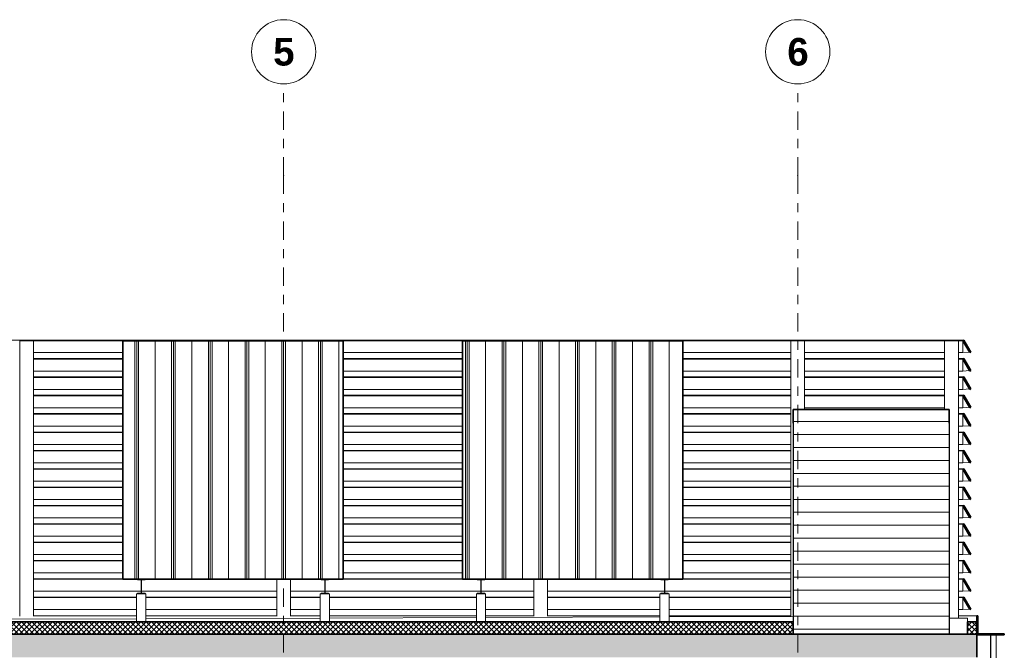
# Model space of a CAD drawing. Header units: metres. Extents: x -3.2 to 33.6, y -4.7 to 15.7.
# Tile 5 of 5: x 19.5 to 30.2, y 8.8 to 15.7. Entities that reach past the tile are written whole.
import ezdxf

# ---------------------------------------------------------------- set-up
doc = ezdxf.new("R2010")
doc.units = ezdxf.units.M
doc.header["$MEASUREMENT"] = 0
doc.linetypes.add('Raster', pattern=[0.4, 0.2, -0.1, 0, -0.1])
for name, color, linetype in [('10 Fassade', 7, 'Continuous'), ('Neubau_10 Fassade', 7, 'Continuous'), ('Neubau_10 Stütze', 7, 'Continuous'), ('Neubau_10 Wand Aussen', 7, 'Continuous'), ('Neubau_20 Decke Aufbau', 7, 'Continuous'), ('Neubau_20 Decke Roh', 7, 'Continuous'), ('Neubau_20 Träger', 7, 'Continuous'), ('Neubau_70 Lüftung', 7, 'Continuous'), ('Neubau_86 Achsraster', 7, 'Continuous')]:
    doc.layers.add(name, color=color, linetype=linetype)
doc.styles.add('ERSTELLTER_STIL_1', font='arialbd.ttf')
pattern_1 = [(45, (0, 0), (-0.02828427, 0.02828427), []), (135, (0, 0), (0.02828427, 0.02828427), [])]
pattern_2 = [(135, (0, 0), (0.106066, 0.106066), []), (135, (-0.03536, -0.03536), (0.106066, 0.106066), [])]
pattern_3 = [(90, (0.02, 0), (-0.4, 0), []), (90, (0, 0), (-0.4, 0), []), (90, (-0.02, 0), (-0.4, 0), []), (90, (0.2, 1), (-0.2, 0), [])]

# ---------------------------------------------------------------- blocks, each defined once
blk = doc.blocks.new('*X1')
at = {"layer": 'Neubau_10 Wand Aussen', "color": 7, "linetype": 'Continuous', "lineweight": 13}
for p, q in [((27.95, 11.179), (28, 11.179)), ((27.95, 11.179), (28, 11.179)), ((28, 11.179), (28.25, 11.179)), ((28, 11.179), (28.25, 11.179)), ((28.25, 11.179), (28.5, 11.179)), ((28.25, 11.179), (28.5, 11.179)), ((28.5, 11.179), (28.75, 11.179)), ((28.5, 11.179), (28.75, 11.179)), ((28.75, 11.179), (29, 11.179)), ((28.75, 11.179), (29, 11.179)), ((29, 11.179), (29.25, 11.179)), ((29, 11.179), (29.25, 11.179)), ((29.25, 11.179), (29.5, 11.179)), ((29.25, 11.179), (29.5, 11.179)), ((29.5, 11.179), (29.65, 11.179)), ((29.5, 11.179), (29.65, 11.179)), ((27.95, 11.037), (28, 11.037)), ((27.95, 11.037), (28, 11.037)), ((28, 11.037), (28.25, 11.037)), ((28, 11.037), (28.25, 11.037)), ((28.25, 11.037), (28.5, 11.037)), ((28.25, 11.037), (28.5, 11.037)), ((28.5, 11.037), (28.75, 11.037)), ((28.5, 11.037), (28.75, 11.037)), ((28.75, 11.037), (29, 11.037)), ((28.75, 11.037), (29, 11.037)), ((29, 11.037), (29.25, 11.037)), ((29, 11.037), (29.25, 11.037)), ((29.25, 11.037), (29.5, 11.037)), ((29.25, 11.037), (29.5, 11.037)), ((29.5, 11.037), (29.65, 11.037)), ((29.5, 11.037), (29.65, 11.037)), ((27.95, 10.896), (28, 10.896)), ((27.95, 10.896), (28, 10.896)), ((28, 10.896), (28.25, 10.896)), ((28, 10.896), (28.25, 10.896)), ((28.25, 10.896), (28.5, 10.896)), ((28.25, 10.896), (28.5, 10.896)), ((28.5, 10.896), (28.75, 10.896)), ((28.5, 10.896), (28.75, 10.896)), ((28.75, 10.896), (29, 10.896)), ((28.75, 10.896), (29, 10.896)), ((29, 10.896), (29.25, 10.896)), ((29, 10.896), (29.25, 10.896)), ((29.25, 10.896), (29.5, 10.896)), ((29.25, 10.896), (29.5, 10.896)), ((29.5, 10.896), (29.65, 10.896)), ((29.5, 10.896), (29.65, 10.896)), ((27.95, 10.754), (28, 10.754)), ((27.95, 10.754), (28, 10.754)), ((28, 10.754), (28.25, 10.754)), ((28, 10.754), (28.25, 10.754)), ((28.25, 10.754), (28.5, 10.754)), ((28.25, 10.754), (28.5, 10.754)), ((28.5, 10.754), (28.75, 10.754)), ((28.5, 10.754), (28.75, 10.754)), ((28.75, 10.754), (29, 10.754)), ((28.75, 10.754), (29, 10.754)), ((29, 10.754), (29.25, 10.754)), ((29, 10.754), (29.25, 10.754)), ((29.25, 10.754), (29.5, 10.754)), ((29.25, 10.754), (29.5, 10.754)), ((29.5, 10.754), (29.65, 10.754)), ((29.5, 10.754), (29.65, 10.754)), ((27.95, 10.613), (28, 10.613)), ((27.95, 10.613), (28, 10.613)), ((28, 10.613), (28.25, 10.613)), ((28, 10.613), (28.25, 10.613)), ((28.25, 10.613), (28.5, 10.613)), ((28.25, 10.613), (28.5, 10.613)), ((28.5, 10.613), (28.75, 10.613)), ((28.5, 10.613), (28.75, 10.613)), ((28.75, 10.613), (29, 10.613)), ((28.75, 10.613), (29, 10.613)), ((29, 10.613), (29.25, 10.613)), ((29, 10.613), (29.25, 10.613)), ((29.25, 10.613), (29.5, 10.613)), ((29.25, 10.613), (29.5, 10.613)), ((29.5, 10.613), (29.65, 10.613)), ((29.5, 10.613), (29.65, 10.613)), ((27.95, 10.471), (28, 10.471)), ((27.95, 10.471), (28, 10.471)), ((28, 10.471), (28.25, 10.471)), ((28, 10.471), (28.25, 10.471)), ((28.25, 10.471), (28.5, 10.471)), ((28.25, 10.471), (28.5, 10.471)), ((28.5, 10.471), (28.75, 10.471)), ((28.5, 10.471), (28.75, 10.471)), ((28.75, 10.471), (29, 10.471)), ((28.75, 10.471), (29, 10.471)), ((29, 10.471), (29.25, 10.471)), ((29, 10.471), (29.25, 10.471)), ((29.25, 10.471), (29.5, 10.471)), ((29.25, 10.471), (29.5, 10.471)), ((29.5, 10.471), (29.65, 10.471)), ((29.5, 10.471), (29.65, 10.471)), ((27.95, 10.33), (28, 10.33)), ((27.95, 10.33), (28, 10.33)), ((28, 10.33), (28.25, 10.33)), ((28, 10.33), (28.25, 10.33)), ((28.25, 10.33), (28.5, 10.33)), ((28.25, 10.33), (28.5, 10.33)), ((28.5, 10.33), (28.75, 10.33)), ((28.5, 10.33), (28.75, 10.33)), ((28.75, 10.33), (29, 10.33)), ((28.75, 10.33), (29, 10.33)), ((29, 10.33), (29.25, 10.33)), ((29, 10.33), (29.25, 10.33)), ((29.25, 10.33), (29.5, 10.33)), ((29.25, 10.33), (29.5, 10.33)), ((29.5, 10.33), (29.65, 10.33)), ((29.5, 10.33), (29.65, 10.33)), ((27.95, 10.188), (28, 10.188)), ((27.95, 10.188), (28, 10.188)), ((28, 10.188), (28.25, 10.188)), ((28, 10.188), (28.25, 10.188)), ((28.25, 10.188), (28.5, 10.188)), ((28.25, 10.188), (28.5, 10.188)), ((28.5, 10.188), (28.75, 10.188)), ((28.5, 10.188), (28.75, 10.188)), ((28.75, 10.188), (29, 10.188)), ((28.75, 10.188), (29, 10.188)), ((29, 10.188), (29.25, 10.188)), ((29, 10.188), (29.25, 10.188)), ((29.25, 10.188), (29.5, 10.188)), ((29.25, 10.188), (29.5, 10.188)), ((29.5, 10.188), (29.65, 10.188)), ((29.5, 10.188), (29.65, 10.188)), ((27.95, 10.047), (28, 10.047)), ((27.95, 10.047), (28, 10.047)), ((28, 10.047), (28.25, 10.047)), ((28, 10.047), (28.25, 10.047)), ((28.25, 10.047), (28.5, 10.047)), ((28.25, 10.047), (28.5, 10.047)), ((28.5, 10.047), (28.75, 10.047)), ((28.5, 10.047), (28.75, 10.047)), ((28.75, 10.047), (29, 10.047)), ((28.75, 10.047), (29, 10.047)), ((29, 10.047), (29.25, 10.047)), ((29, 10.047), (29.25, 10.047)), ((29.25, 10.047), (29.5, 10.047)), ((29.25, 10.047), (29.5, 10.047)), ((29.5, 10.047), (29.65, 10.047)), ((29.5, 10.047), (29.65, 10.047)), ((27.95, 9.905), (28, 9.905)), ((27.95, 9.905), (28, 9.905)), ((28, 9.905), (28.25, 9.905)), ((28, 9.905), (28.25, 9.905)), ((28.25, 9.905), (28.5, 9.905)), ((28.25, 9.905), (28.5, 9.905)), ((28.5, 9.905), (28.75, 9.905)), ((28.5, 9.905), (28.75, 9.905)), ((28.75, 9.905), (29, 9.905)), ((28.75, 9.905), (29, 9.905)), ((29, 9.905), (29.25, 9.905)), ((29, 9.905), (29.25, 9.905)), ((29.25, 9.905), (29.5, 9.905)), ((29.25, 9.905), (29.5, 9.905)), ((29.5, 9.905), (29.65, 9.905)), ((29.5, 9.905), (29.65, 9.905)), ((27.95, 9.764), (28, 9.764)), ((27.95, 9.764), (28, 9.764)), ((28, 9.764), (28.25, 9.764)), ((28, 9.764), (28.25, 9.764)), ((28.25, 9.764), (28.5, 9.764)), ((28.25, 9.764), (28.5, 9.764)), ((28.5, 9.764), (28.75, 9.764)), ((28.5, 9.764), (28.75, 9.764)), ((28.75, 9.764), (29, 9.764)), ((28.75, 9.764), (29, 9.764)), ((29, 9.764), (29.25, 9.764)), ((29, 9.764), (29.25, 9.764)), ((29.25, 9.764), (29.5, 9.764)), ((29.25, 9.764), (29.5, 9.764)), ((29.5, 9.764), (29.65, 9.764)), ((29.5, 9.764), (29.65, 9.764)), ((27.95, 9.622), (28, 9.622)), ((27.95, 9.622), (28, 9.622)), ((28, 9.622), (28.25, 9.622)), ((28, 9.622), (28.25, 9.622)), ((28.25, 9.622), (28.5, 9.622)), ((28.25, 9.622), (28.5, 9.622)), ((28.5, 9.622), (28.75, 9.622)), ((28.5, 9.622), (28.75, 9.622)), ((28.75, 9.622), (29, 9.622)), ((28.75, 9.622), (29, 9.622)), ((29, 9.622), (29.25, 9.622)), ((29, 9.622), (29.25, 9.622)), ((29.25, 9.622), (29.5, 9.622)), ((29.25, 9.622), (29.5, 9.622)), ((29.5, 9.622), (29.65, 9.622)), ((29.5, 9.622), (29.65, 9.622)), ((27.95, 9.481), (28, 9.481)), ((27.95, 9.481), (28, 9.481)), ((28, 9.481), (28.25, 9.481)), ((28, 9.481), (28.25, 9.481)), ((28.25, 9.481), (28.5, 9.481)), ((28.25, 9.481), (28.5, 9.481)), ((28.5, 9.481), (28.75, 9.481)), ((28.5, 9.481), (28.75, 9.481)), ((28.75, 9.481), (29, 9.481)), ((28.75, 9.481), (29, 9.481)), ((29, 9.481), (29.25, 9.481)), ((29, 9.481), (29.25, 9.481)), ((29.25, 9.481), (29.5, 9.481)), ((29.25, 9.481), (29.5, 9.481)), ((29.5, 9.481), (29.65, 9.481)), ((29.5, 9.481), (29.65, 9.481)), ((27.95, 9.339), (28, 9.339)), ((27.95, 9.339), (28, 9.339)), ((28, 9.339), (28.25, 9.339)), ((28, 9.339), (28.25, 9.339)), ((28.25, 9.339), (28.5, 9.339)), ((28.25, 9.339), (28.5, 9.339)), ((28.5, 9.339), (28.75, 9.339)), ((28.5, 9.339), (28.75, 9.339)), ((28.75, 9.339), (29, 9.339)), ((28.75, 9.339), (29, 9.339)), ((29, 9.339), (29.25, 9.339)), ((29, 9.339), (29.25, 9.339)), ((29.25, 9.339), (29.5, 9.339)), ((29.25, 9.339), (29.5, 9.339)), ((29.5, 9.339), (29.65, 9.339)), ((29.5, 9.339), (29.65, 9.339)), ((27.95, 9.198), (28, 9.198)), ((27.95, 9.198), (28, 9.198)), ((28, 9.198), (28.25, 9.198)), ((28, 9.198), (28.25, 9.198)), ((28.25, 9.198), (28.5, 9.198)), ((28.25, 9.198), (28.5, 9.198)), ((28.5, 9.198), (28.75, 9.198)), ((28.5, 9.198), (28.75, 9.198)), ((28.75, 9.198), (29, 9.198)), ((28.75, 9.198), (29, 9.198)), ((29, 9.198), (29.25, 9.198)), ((29, 9.198), (29.25, 9.198)), ((29.25, 9.198), (29.5, 9.198)), ((29.25, 9.198), (29.5, 9.198)), ((29.5, 9.198), (29.65, 9.198)), ((29.5, 9.198), (29.65, 9.198)), ((27.95, 9.056), (28, 9.056)), ((27.95, 9.056), (28, 9.056)), ((28, 9.056), (28.25, 9.056)), ((28, 9.056), (28.25, 9.056)), ((28.25, 9.056), (28.5, 9.056)), ((28.25, 9.056), (28.5, 9.056)), ((28.5, 9.056), (28.75, 9.056)), ((28.5, 9.056), (28.75, 9.056)), ((28.75, 9.056), (29, 9.056)), ((28.75, 9.056), (29, 9.056)), ((29, 9.056), (29.25, 9.056)), ((29, 9.056), (29.25, 9.056)), ((29.25, 9.056), (29.5, 9.056)), ((29.25, 9.056), (29.5, 9.056)), ((29.5, 9.056), (29.65, 9.056)), ((29.5, 9.056), (29.65, 9.056))]:
    blk.add_line(p, q, dxfattribs=at)
blk = doc.blocks.new('*X2')
at = {"layer": 'Neubau_20 Decke Roh', "color": 7, "linetype": 'Continuous', "lineweight": 13}
for p, q in [((27.95, 11.32), (28, 11.32)), ((27.95, 11.32), (28, 11.32)), ((28, 11.32), (28.25, 11.32)), ((28, 11.32), (28.25, 11.32)), ((28.25, 11.32), (28.5, 11.32)), ((28.25, 11.32), (28.5, 11.32)), ((28.5, 11.32), (28.75, 11.32)), ((28.5, 11.32), (28.75, 11.32)), ((28.75, 11.32), (29, 11.32)), ((28.75, 11.32), (29, 11.32)), ((29, 11.32), (29.25, 11.32)), ((29, 11.32), (29.25, 11.32)), ((29.25, 11.32), (29.5, 11.32)), ((29.25, 11.32), (29.5, 11.32)), ((29.5, 11.32), (29.65, 11.32)), ((29.5, 11.32), (29.65, 11.32))]:
    blk.add_line(p, q, dxfattribs=at)

msp = doc.modelspace()

# ---------------------------------------------------------------- hatches: boundary and pattern name
at = {"layer": '10 Fassade', "linetype": 'Continuous', "lineweight": 0, "true_color": 0x000000}
for points in [[(29.8, 12.2), (29.875, 12.07), (29.884, 12.075), (29.809, 12.205)], [(29.8, 12), (29.875, 11.87), (29.884, 11.875), (29.809, 12.005)], [(29.8, 11.8), (29.875, 11.67), (29.884, 11.675), (29.809, 11.805)], [(29.8, 11.6), (29.875, 11.47), (29.884, 11.475), (29.809, 11.605)], [(29.8, 11.4), (29.875, 11.27), (29.884, 11.275), (29.809, 11.405)], [(29.8, 11.2), (29.875, 11.07), (29.884, 11.075), (29.809, 11.205)], [(29.8, 11), (29.875, 10.87), (29.884, 10.875), (29.809, 11.005)], [(29.8, 10.8), (29.875, 10.67), (29.884, 10.675), (29.809, 10.805)], [(29.8, 10.6), (29.875, 10.47), (29.884, 10.475), (29.809, 10.605)], [(29.8, 10.4), (29.875, 10.27), (29.884, 10.275), (29.809, 10.405)], [(29.8, 10.2), (29.875, 10.07), (29.884, 10.075), (29.809, 10.205)], [(29.8, 10), (29.875, 9.87), (29.884, 9.875), (29.809, 10.005)], [(29.8, 9.8), (29.875, 9.67), (29.884, 9.675), (29.809, 9.805)], [(29.8, 9.6), (29.875, 9.47), (29.884, 9.475), (29.809, 9.605)], [(29.8, 9.4), (29.875, 9.27), (29.884, 9.275), (29.809, 9.405)]]:
    msp.add_hatch(color=18, dxfattribs=at).paths.add_polyline_path(points)
at = {"layer": 'Neubau_20 Decke Aufbau', "linetype": 'Continuous', "lineweight": 0, "true_color": 0x000000}
h = msp.add_hatch(dxfattribs=at)
h.set_pattern_fill('DÄMMUNG_HART_2', color=18, style=0, pattern_type=2)
h.set_pattern_definition(pattern_1)
h.paths.add_polyline_path([(-0.15, 9), (27.95, 9), (27.95, 9.135), (-0.15, 9.135)])
h = msp.add_hatch(dxfattribs=at)
h.set_pattern_fill('DÄMMUNG_HART_2', color=18, style=0, pattern_type=2)
h.set_pattern_definition(pattern_1)
h.paths.add_polyline_path([(29.95, 9.135), (29.85, 9.135), (29.85, 9), (29.95, 9)])
at = {"layer": 'Neubau_20 Decke Roh', "linetype": 'Continuous', "lineweight": 0, "true_color": 0x000000}
h = msp.add_hatch(dxfattribs=at)
h.set_pattern_fill('BETON_STAHLBETON', color=18, style=0, pattern_type=2)
h.set_pattern_definition([(45, (0, 0), (-0.1697056, 0.1697056), []), (45, (-0.08485, 0.08485), (-0.1697056, 0.1697056), [0.18, -0.06])])
h.paths.add_polyline_path([(-0.15, 8.995), (-0.15, 8.75), (29.95, 8.75), (29.95, 9), (-0.15, 9), (-0.15, 8.995)])
at = {"layer": 'Neubau_20 Träger', "linetype": 'Continuous', "lineweight": 0, "true_color": 0x000000}
h = msp.add_hatch(dxfattribs=at)
h.set_pattern_fill('METALL_STAHL', color=18, style=0, pattern_type=2)
h.set_pattern_definition(pattern_2)
h.paths.add_polyline_path([(20.808, 9.593), (20.847, 9.593), (20.847, 9.447), (20.808, 9.447), (20.808, 9.44), (20.89, 9.44), (20.89, 9.447), (20.852, 9.447), (20.852, 9.593), (20.89, 9.593), (20.89, 9.6), (20.808, 9.6)])
h = msp.add_hatch(dxfattribs=at)
h.set_pattern_fill('METALL_STAHL', color=18, style=0, pattern_type=2)
h.set_pattern_definition(pattern_2)
h.paths.add_polyline_path([(22.808, 9.44), (22.89, 9.44), (22.89, 9.447), (22.852, 9.447), (22.852, 9.593), (22.89, 9.593), (22.89, 9.6), (22.808, 9.6), (22.808, 9.593), (22.847, 9.593), (22.847, 9.447), (22.808, 9.447)])
h = msp.add_hatch(dxfattribs=at)
h.set_pattern_fill('METALL_STAHL', color=18, style=0, pattern_type=2)
h.set_pattern_definition(pattern_2)
h.paths.add_polyline_path([(24.508, 9.593), (24.547, 9.593), (24.547, 9.447), (24.508, 9.447), (24.508, 9.44), (24.59, 9.44), (24.59, 9.447), (24.552, 9.447), (24.552, 9.593), (24.59, 9.593), (24.59, 9.6), (24.508, 9.6)])
h = msp.add_hatch(dxfattribs=at)
h.set_pattern_fill('METALL_STAHL', color=18, style=0, pattern_type=2)
h.set_pattern_definition(pattern_2)
h.paths.add_polyline_path([(26.508, 9.593), (26.547, 9.593), (26.547, 9.447), (26.508, 9.447), (26.508, 9.44), (26.59, 9.44), (26.59, 9.447), (26.552, 9.447), (26.552, 9.593), (26.59, 9.593), (26.59, 9.6), (26.508, 9.6)])
at = {"layer": 'Neubau_70 Lüftung', "linetype": 'Continuous', "lineweight": 0, "true_color": 0x000000}
h = msp.add_hatch(dxfattribs=at)
h.set_pattern_fill('METALL_ZINKBLECH', color=18, style=0, pattern_type=2)
h.set_pattern_definition(pattern_3)
h.paths.add_polyline_path([(20.649, 9.6), (23.049, 9.6), (23.049, 12.2), (20.649, 12.2)])
h = msp.add_hatch(dxfattribs=at)
h.set_pattern_fill('METALL_ZINKBLECH', color=18, style=0, pattern_type=2)
h.set_pattern_definition(pattern_3)
h.paths.add_polyline_path([(24.349, 12.2), (24.349, 9.6), (26.749, 9.6), (26.749, 12.2)])

# ---------------------------------------------------------------- linework, layer by layer
at = {"layer": '10 Fassade', "color": 8, "linetype": 'Continuous', "lineweight": 18}
for p, q in [((1.505, 12.205), (29.809, 12.205)), ((19.675, 12.2), (20.649, 12.2)), ((23.05, 12.2), (24.349, 12.2)), ((26.75, 12.2), (27.925, 12.2)), ((28.075, 12.2), (29.6, 12.2)), ((29.75, 12.2), (29.8, 12.2)), ((29.8, 12.2), (29.8, 12.07)), ((19.675, 12.07), (20.649, 12.07)), ((23.05, 12.07), (24.349, 12.07)), ((26.75, 12.07), (27.925, 12.07)), ((28.075, 12.07), (29.6, 12.07)), ((29.75, 12.07), (29.8, 12.07)), ((29.8, 12.07), (29.872, 12.074)), ((19.675, 12.005), (20.649, 12.005)), ((19.675, 12), (20.649, 12)), ((23.05, 12.005), (24.349, 12.005)), ((23.05, 12), (24.349, 12)), ((26.75, 12.005), (27.925, 12.005)), ((26.75, 12), (27.925, 12)), ((28.075, 12.005), (29.6, 12.005)), ((28.075, 12), (29.6, 12)), ((29.75, 12.005), (29.809, 12.005)), ((29.75, 12), (29.8, 12)), ((29.8, 12), (29.8, 11.87)), ((19.675, 11.87), (20.649, 11.87)), ((19.675, 11.805), (20.649, 11.805)), ((19.675, 11.8), (20.649, 11.8)), ((23.05, 11.87), (24.349, 11.87)), ((23.05, 11.805), (24.349, 11.805)), ((23.05, 11.8), (24.349, 11.8)), ((26.75, 11.87), (27.925, 11.87)), ((26.75, 11.805), (27.925, 11.805)), ((26.75, 11.8), (27.925, 11.8)), ((28.075, 11.87), (29.6, 11.87)), ((28.075, 11.805), (29.6, 11.805)), ((28.075, 11.8), (29.6, 11.8)), ((29.75, 11.87), (29.8, 11.87)), ((29.75, 11.805), (29.809, 11.805)), ((29.75, 11.8), (29.8, 11.8)), ((29.8, 11.87), (29.872, 11.874)), ((29.8, 11.8), (29.8, 11.67)), ((19.675, 11.67), (20.649, 11.67)), ((19.675, 11.605), (20.649, 11.605)), ((19.675, 11.6), (20.649, 11.6)), ((23.05, 11.67), (24.349, 11.67)), ((23.05, 11.605), (24.349, 11.605)), ((23.05, 11.6), (24.349, 11.6)), ((26.75, 11.67), (27.925, 11.67)), ((26.75, 11.605), (27.925, 11.605)), ((26.75, 11.6), (27.925, 11.6)), ((28.075, 11.67), (29.6, 11.67)), ((28.075, 11.605), (29.6, 11.605)), ((28.075, 11.6), (29.6, 11.6)), ((29.75, 11.67), (29.8, 11.67)), ((29.75, 11.605), (29.809, 11.605)), ((29.75, 11.6), (29.8, 11.6)), ((29.8, 11.67), (29.872, 11.674)), ((29.8, 11.6), (29.8, 11.47)), ((19.675, 11.47), (20.649, 11.47)), ((19.675, 11.405), (20.649, 11.405)), ((19.675, 11.4), (20.649, 11.4)), ((23.05, 11.47), (24.349, 11.47)), ((23.05, 11.405), (24.349, 11.405)), ((23.05, 11.4), (24.349, 11.4)), ((26.75, 11.47), (27.925, 11.47)), ((26.75, 11.405), (27.925, 11.405)), ((26.75, 11.4), (27.925, 11.4)), ((28.075, 11.47), (29.6, 11.47)), ((29.75, 11.47), (29.8, 11.47)), ((29.75, 11.405), (29.809, 11.405)), ((29.75, 11.4), (29.8, 11.4)), ((29.8, 11.47), (29.872, 11.474)), ((29.8, 11.4), (29.8, 11.27)), ((19.675, 11.27), (20.649, 11.27)), ((23.05, 11.27), (24.349, 11.27)), ((26.75, 11.27), (27.925, 11.27)), ((29.75, 11.27), (29.8, 11.27)), ((29.8, 11.27), (29.872, 11.274)), ((19.675, 11.205), (20.649, 11.205)), ((19.675, 11.2), (20.649, 11.2)), ((23.05, 11.205), (24.349, 11.205)), ((23.05, 11.2), (24.349, 11.2)), ((26.75, 11.205), (27.925, 11.205)), ((26.75, 11.2), (27.925, 11.2)), ((29.75, 11.205), (29.809, 11.205)), ((29.75, 11.2), (29.8, 11.2)), ((29.8, 11.2), (29.8, 11.07)), ((19.675, 11.07), (20.649, 11.07)), ((23.05, 11.07), (24.349, 11.07)), ((26.75, 11.07), (27.925, 11.07)), ((29.75, 11.07), (29.8, 11.07)), ((29.8, 11.07), (29.872, 11.074)), ((19.675, 11.005), (20.649, 11.005)), ((19.675, 11), (20.649, 11)), ((23.05, 11.005), (24.349, 11.005)), ((23.05, 11), (24.349, 11)), ((26.75, 11.005), (27.925, 11.005)), ((26.75, 11), (27.925, 11)), ((29.75, 11.005), (29.809, 11.005)), ((29.75, 11), (29.8, 11)), ((29.8, 11), (29.8, 10.87)), ((19.675, 10.87), (20.649, 10.87)), ((23.05, 10.87), (24.349, 10.87)), ((26.75, 10.87), (27.925, 10.87)), ((29.75, 10.87), (29.8, 10.87)), ((29.8, 10.87), (29.872, 10.874)), ((19.675, 10.805), (20.649, 10.805)), ((19.675, 10.8), (20.649, 10.8)), ((23.05, 10.805), (24.349, 10.805)), ((23.05, 10.8), (24.349, 10.8)), ((26.75, 10.805), (27.925, 10.805)), ((26.75, 10.8), (27.925, 10.8)), ((29.75, 10.805), (29.809, 10.805)), ((29.75, 10.8), (29.8, 10.8)), ((29.8, 10.8), (29.8, 10.67)), ((19.675, 10.67), (20.649, 10.67)), ((23.05, 10.67), (24.349, 10.67)), ((26.75, 10.67), (27.925, 10.67)), ((29.75, 10.67), (29.8, 10.67)), ((29.8, 10.67), (29.872, 10.674)), ((19.675, 10.605), (20.649, 10.605)), ((19.675, 10.6), (20.649, 10.6)), ((23.05, 10.605), (24.349, 10.605)), ((23.05, 10.6), (24.349, 10.6)), ((26.75, 10.605), (27.925, 10.605)), ((26.75, 10.6), (27.925, 10.6)), ((29.75, 10.605), (29.809, 10.605)), ((29.75, 10.6), (29.8, 10.6)), ((29.8, 10.6), (29.8, 10.47)), ((19.675, 10.47), (20.649, 10.47)), ((19.675, 10.405), (20.649, 10.405)), ((23.05, 10.47), (24.349, 10.47)), ((23.05, 10.405), (24.349, 10.405)), ((26.75, 10.47), (27.925, 10.47)), ((26.75, 10.405), (27.925, 10.405)), ((29.75, 10.47), (29.8, 10.47)), ((29.75, 10.405), (29.809, 10.405)), ((29.8, 10.47), (29.872, 10.474)), ((19.675, 10.4), (20.649, 10.4)), ((23.05, 10.4), (24.349, 10.4)), ((26.75, 10.4), (27.925, 10.4)), ((29.75, 10.4), (29.8, 10.4)), ((29.8, 10.4), (29.8, 10.27)), ((19.675, 10.27), (20.649, 10.27)), ((19.675, 10.205), (20.649, 10.205)), ((19.675, 10.2), (20.649, 10.2)), ((23.05, 10.27), (24.349, 10.27)), ((23.05, 10.205), (24.349, 10.205)), ((23.05, 10.2), (24.349, 10.2)), ((26.75, 10.27), (27.925, 10.27)), ((26.75, 10.205), (27.925, 10.205)), ((26.75, 10.2), (27.925, 10.2)), ((29.75, 10.27), (29.8, 10.27)), ((29.75, 10.205), (29.809, 10.205)), ((29.75, 10.2), (29.8, 10.2)), ((29.8, 10.27), (29.872, 10.274)), ((29.8, 10.2), (29.8, 10.07)), ((19.675, 10.07), (20.649, 10.07)), ((19.675, 10.005), (20.649, 10.005)), ((19.675, 10), (20.649, 10)), ((23.05, 10.07), (24.349, 10.07)), ((23.05, 10.005), (24.349, 10.005)), ((23.05, 10), (24.349, 10)), ((26.75, 10.07), (27.925, 10.07)), ((26.75, 10.005), (27.925, 10.005)), ((26.75, 10), (27.925, 10)), ((29.75, 10.07), (29.8, 10.07)), ((29.75, 10.005), (29.809, 10.005)), ((29.75, 10), (29.8, 10)), ((29.8, 10.07), (29.872, 10.074)), ((29.8, 10), (29.8, 9.87)), ((19.675, 9.87), (20.649, 9.87)), ((23.05, 9.87), (24.349, 9.87)), ((26.75, 9.87), (27.925, 9.87)), ((29.75, 9.87), (29.8, 9.87)), ((29.8, 9.87), (29.872, 9.874)), ((19.675, 9.805), (20.649, 9.805)), ((19.675, 9.8), (20.649, 9.8)), ((23.05, 9.805), (24.349, 9.805)), ((23.05, 9.8), (24.349, 9.8)), ((26.75, 9.805), (27.925, 9.805)), ((26.75, 9.8), (27.925, 9.8)), ((29.75, 9.805), (29.809, 9.805)), ((29.75, 9.8), (29.8, 9.8)), ((29.8, 9.8), (29.8, 9.67)), ((19.675, 9.67), (20.649, 9.67)), ((23.05, 9.67), (24.349, 9.67)), ((26.75, 9.67), (27.925, 9.67)), ((29.75, 9.67), (29.8, 9.67)), ((29.8, 9.67), (29.872, 9.674)), ((19.675, 9.605), (20.649, 9.605)), ((19.675, 9.6), (20.649, 9.6)), ((23.05, 9.605), (24.349, 9.605)), ((23.05, 9.6), (24.349, 9.6)), ((26.75, 9.605), (27.925, 9.605)), ((26.75, 9.6), (27.925, 9.6)), ((29.75, 9.605), (29.809, 9.605)), ((29.75, 9.6), (29.8, 9.6)), ((29.8, 9.6), (29.8, 9.47)), ((19.675, 9.47), (20.847, 9.47)), ((20.852, 9.47), (22.325, 9.47)), ((22.475, 9.47), (22.847, 9.47)), ((22.852, 9.47), (24.547, 9.47)), ((24.552, 9.47), (25.125, 9.47)), ((25.275, 9.47), (26.547, 9.47)), ((26.552, 9.47), (27.925, 9.47)), ((29.75, 9.47), (29.8, 9.47)), ((29.8, 9.47), (29.872, 9.474)), ((19.675, 9.405), (20.799, 9.405)), ((19.675, 9.4), (20.799, 9.4)), ((20.899, 9.405), (22.325, 9.405)), ((20.899, 9.4), (22.325, 9.4)), ((22.475, 9.405), (22.799, 9.405)), ((22.475, 9.4), (22.799, 9.4)), ((22.899, 9.405), (24.499, 9.405)), ((22.899, 9.4), (24.499, 9.4)), ((24.599, 9.405), (25.125, 9.405)), ((24.599, 9.4), (25.125, 9.4)), ((25.275, 9.405), (26.499, 9.405)), ((25.275, 9.4), (26.499, 9.4)), ((26.599, 9.405), (27.925, 9.405)), ((26.599, 9.4), (27.925, 9.4)), ((29.75, 9.405), (29.809, 9.405)), ((29.75, 9.4), (29.8, 9.4)), ((29.8, 9.4), (29.8, 9.27)), ((19.675, 9.27), (20.799, 9.27)), ((20.899, 9.27), (22.325, 9.27)), ((22.475, 9.27), (22.799, 9.27)), ((22.899, 9.27), (24.499, 9.27)), ((24.599, 9.27), (25.125, 9.27)), ((25.275, 9.27), (26.499, 9.27)), ((26.599, 9.27), (27.925, 9.27)), ((29.75, 9.27), (29.8, 9.27)), ((29.8, 9.27), (29.872, 9.274))]:
    msp.add_line(p, q, dxfattribs=at)
at = {"layer": '10 Fassade', "color": 7, "linetype": 'Continuous', "lineweight": 35}
for p, q in [((29.809, 12.205), (29.8, 12.2)), ((29.8, 12.2), (29.875, 12.07)), ((29.809, 12.205), (29.884, 12.075)), ((29.884, 12.075), (29.875, 12.07)), ((29.809, 12.005), (29.8, 12)), ((29.8, 12), (29.875, 11.87)), ((29.809, 12.005), (29.884, 11.875)), ((29.809, 11.805), (29.8, 11.8)), ((29.8, 11.8), (29.875, 11.67)), ((29.809, 11.805), (29.884, 11.675)), ((29.884, 11.875), (29.875, 11.87)), ((29.809, 11.605), (29.8, 11.6)), ((29.8, 11.6), (29.875, 11.47)), ((29.809, 11.605), (29.884, 11.475)), ((29.884, 11.675), (29.875, 11.67)), ((29.809, 11.405), (29.8, 11.4)), ((29.8, 11.4), (29.875, 11.27)), ((29.809, 11.405), (29.884, 11.275)), ((29.884, 11.475), (29.875, 11.47)), ((29.884, 11.275), (29.875, 11.27)), ((29.809, 11.205), (29.8, 11.2)), ((29.8, 11.2), (29.875, 11.07)), ((29.809, 11.205), (29.884, 11.075)), ((29.884, 11.075), (29.875, 11.07)), ((29.809, 11.005), (29.8, 11)), ((29.8, 11), (29.875, 10.87)), ((29.809, 11.005), (29.884, 10.875)), ((29.884, 10.875), (29.875, 10.87)), ((29.809, 10.805), (29.8, 10.8)), ((29.8, 10.8), (29.875, 10.67)), ((29.809, 10.805), (29.884, 10.675)), ((29.884, 10.675), (29.875, 10.67)), ((29.809, 10.605), (29.8, 10.6)), ((29.8, 10.6), (29.875, 10.47)), ((29.809, 10.605), (29.884, 10.475)), ((29.809, 10.405), (29.8, 10.4)), ((29.809, 10.405), (29.884, 10.275)), ((29.884, 10.475), (29.875, 10.47)), ((29.8, 10.4), (29.875, 10.27)), ((29.809, 10.205), (29.8, 10.2)), ((29.8, 10.2), (29.875, 10.07)), ((29.809, 10.205), (29.884, 10.075)), ((29.884, 10.275), (29.875, 10.27)), ((29.809, 10.005), (29.8, 10)), ((29.8, 10), (29.875, 9.87)), ((29.809, 10.005), (29.884, 9.875)), ((29.884, 10.075), (29.875, 10.07)), ((29.884, 9.875), (29.875, 9.87)), ((29.809, 9.805), (29.8, 9.8)), ((29.8, 9.8), (29.875, 9.67)), ((29.809, 9.805), (29.884, 9.675)), ((29.884, 9.675), (29.875, 9.67)), ((29.809, 9.605), (29.8, 9.6)), ((29.8, 9.6), (29.875, 9.47)), ((29.809, 9.605), (29.884, 9.475)), ((29.884, 9.475), (29.875, 9.47)), ((29.809, 9.405), (29.8, 9.4)), ((29.8, 9.4), (29.875, 9.27)), ((29.809, 9.405), (29.884, 9.275)), ((29.884, 9.275), (29.875, 9.27))]:
    msp.add_line(p, q, dxfattribs=at)
at = {"layer": 'Neubau_10 Fassade', "color": 7, "linetype": 'Continuous', "lineweight": 25}
msp.add_line((30.1, 8.995), (30.1, 3.5), dxfattribs=at)
at = {"layer": 'Neubau_10 Fassade', "color": 8, "linetype": 'Continuous', "lineweight": 18}
msp.add_line((30.16, 1), (30.16, 8.995), dxfattribs=at)
at = {"layer": 'Neubau_10 Stütze', "color": 8, "linetype": 'Continuous', "lineweight": 18}
for p, q in [((19.525, 12.2), (19.675, 12.2)), ((19.525, 9.197), (19.525, 12.2)), ((19.675, 9.197), (19.675, 12.2)), ((27.925, 12.2), (28.075, 12.2)), ((27.925, 9.197), (27.925, 12.2)), ((28.075, 11.45), (28.075, 12.2)), ((29.6, 11.45), (29.6, 12.2)), ((29.6, 12.2), (29.75, 12.2)), ((29.75, 9.182), (29.75, 12.2)), ((22.325, 9.197), (22.325, 9.6)), ((22.475, 9.197), (22.475, 9.6)), ((25.125, 9.197), (25.125, 9.6)), ((25.275, 9.197), (25.275, 9.6)), ((20.799, 9.44), (20.803, 9.44)), ((20.799, 9.137), (20.799, 9.44)), ((20.803, 9.44), (20.808, 9.44)), ((20.89, 9.44), (20.896, 9.44)), ((20.896, 9.44), (20.899, 9.44)), ((20.899, 9.137), (20.899, 9.44)), ((22.799, 9.44), (22.803, 9.44)), ((22.799, 9.137), (22.799, 9.44)), ((22.803, 9.44), (22.808, 9.44)), ((22.89, 9.44), (22.896, 9.44)), ((22.896, 9.44), (22.899, 9.44)), ((22.899, 9.137), (22.899, 9.44)), ((24.499, 9.44), (24.503, 9.44)), ((24.499, 9.137), (24.499, 9.44)), ((24.503, 9.44), (24.508, 9.44)), ((24.59, 9.44), (24.596, 9.44)), ((24.596, 9.44), (24.599, 9.44)), ((24.599, 9.137), (24.599, 9.44)), ((26.499, 9.44), (26.503, 9.44)), ((26.499, 9.137), (26.499, 9.44)), ((26.503, 9.44), (26.508, 9.44)), ((26.59, 9.44), (26.596, 9.44)), ((26.596, 9.44), (26.599, 9.44)), ((26.599, 9.137), (26.599, 9.44))]:
    msp.add_line(p, q, dxfattribs=at)
at = {"layer": 'Neubau_10 Wand Aussen', "color": 7, "linetype": 'Continuous', "lineweight": 25}
for p, q in [((27.95, 11.3), (27.95, 9)), ((29.65, 11.3), (29.65, 9))]:
    msp.add_line(p, q, dxfattribs=at)
at = {"layer": 'Neubau_20 Decke Aufbau', "color": 8, "linetype": 'Continuous', "lineweight": 18}
for p, q in [((19.199, 9.164), (20.799, 9.17)), ((19.675, 9.2), (20.799, 9.2)), ((20.899, 9.2), (22.325, 9.2)), ((20.899, 9.17), (22.799, 9.176)), ((22.475, 9.2), (22.799, 9.2)), ((22.899, 9.2), (24.499, 9.2)), ((22.899, 9.177), (24.499, 9.182)), ((24.599, 9.2), (25.125, 9.2)), ((24.599, 9.182), (26.499, 9.189)), ((25.275, 9.2), (26.499, 9.2)), ((26.599, 9.2), (27.925, 9.2)), ((26.599, 9.189), (27.95, 9.193)), ((29.85, 9.177), (29.65, 9.177)), ((29.75, 9.2), (29.95, 9.2)), ((29.75, 9.199), (29.95, 9.2)), ((29.85, 9.135), (29.85, 9.177)), ((29.95, 9.2), (29.95, 9.135))]:
    msp.add_line(p, q, dxfattribs=at)
at = {"layer": 'Neubau_20 Decke Aufbau', "color": 7, "linetype": 'Continuous', "lineweight": 35}
for p, q in [((27.95, 9.135), (27.95, 9)), ((29.85, 9.135), (29.85, 9)), ((29.95, 9.135), (29.85, 9.135)), ((29.95, 9.135), (29.95, 9.005)), ((29.95, 9.005), (29.95, 9))]:
    msp.add_line(p, q, dxfattribs=at)
at = {"layer": 'Neubau_20 Decke Aufbau', "color": 7, "linetype": 'Continuous', "lineweight": 35, "flags": 128}
msp.add_lwpolyline([(27.95, 9.135), (10.358, 9.135), (-0.15, 9.135)], dxfattribs=at)
at = {"layer": 'Neubau_20 Decke Roh', "color": 7, "linetype": 'Continuous', "lineweight": 35}
for p, q in [((27.95, 11.45), (27.95, 11.3)), ((29.65, 11.45), (27.95, 11.45)), ((29.65, 11.45), (29.65, 11.3)), ((29.85, 9), (29.65, 9)), ((29.95, 9), (29.85, 9))]:
    msp.add_line(p, q, dxfattribs=at)
at = {"layer": 'Neubau_20 Decke Roh', "color": 7, "linetype": 'Continuous', "lineweight": 35, "flags": 128}
for points in [[(29.65, 9), (27.95, 9), (27.95, 9), (-0.15, 9)], [(29.95, 9), (29.95, 8.995), (29.95, 8.75)]]:
    msp.add_lwpolyline(points, dxfattribs=at)
at = {"layer": 'Neubau_20 Träger', "color": 7, "linetype": 'Continuous', "lineweight": 13}
for p, q in [((20.808, 9.6), (20.808, 9.593)), ((20.847, 9.593), (20.808, 9.593)), ((20.847, 9.593), (20.847, 9.447)), ((20.852, 9.593), (20.852, 9.447)), ((20.89, 9.593), (20.852, 9.593)), ((20.89, 9.6), (20.89, 9.593)), ((22.808, 9.6), (22.808, 9.593)), ((22.847, 9.593), (22.808, 9.593)), ((22.847, 9.593), (22.847, 9.447)), ((22.852, 9.593), (22.852, 9.447)), ((22.89, 9.593), (22.852, 9.593)), ((22.89, 9.6), (22.89, 9.593)), ((24.508, 9.6), (24.508, 9.593)), ((24.547, 9.593), (24.508, 9.593)), ((24.547, 9.593), (24.547, 9.447)), ((24.552, 9.593), (24.552, 9.447)), ((24.59, 9.593), (24.552, 9.593)), ((24.59, 9.6), (24.59, 9.593)), ((26.508, 9.6), (26.508, 9.593)), ((26.547, 9.593), (26.508, 9.593)), ((26.547, 9.593), (26.547, 9.447)), ((26.552, 9.593), (26.552, 9.447)), ((26.59, 9.593), (26.552, 9.593)), ((26.59, 9.6), (26.59, 9.593)), ((20.808, 9.447), (20.808, 9.44)), ((20.847, 9.447), (20.808, 9.447)), ((20.89, 9.44), (20.808, 9.44)), ((20.89, 9.447), (20.852, 9.447)), ((20.89, 9.447), (20.89, 9.44)), ((22.808, 9.447), (22.808, 9.44)), ((22.847, 9.447), (22.808, 9.447)), ((22.89, 9.44), (22.808, 9.44)), ((22.89, 9.447), (22.852, 9.447)), ((22.89, 9.447), (22.89, 9.44)), ((24.508, 9.447), (24.508, 9.44)), ((24.547, 9.447), (24.508, 9.447)), ((24.59, 9.44), (24.508, 9.44)), ((24.59, 9.447), (24.552, 9.447)), ((24.59, 9.447), (24.59, 9.44)), ((26.508, 9.447), (26.508, 9.44)), ((26.547, 9.447), (26.508, 9.447)), ((26.59, 9.44), (26.508, 9.44)), ((26.59, 9.447), (26.552, 9.447)), ((26.59, 9.447), (26.59, 9.44))]:
    msp.add_line(p, q, dxfattribs=at)
at = {"layer": 'Neubau_20 Träger', "color": 8, "linetype": 'Continuous', "lineweight": 18}
msp.add_line((29.95, 9.2), (29.95, 9.2), dxfattribs=at)
at = {"layer": 'Neubau_20 Träger', "color": 7, "linetype": 'Continuous', "lineweight": 35}
for p, q in [((29.95, 9.2), (29.95, 9.005)), ((29.96, 9.2), (29.95, 9.2)), ((29.96, 9.2), (29.96, 9.005)), ((29.95, 9.005), (29.95, 9.005)), ((30.1, 8.995), (29.95, 8.995)), ((30.25, 9.005), (29.96, 9.005)), ((30.25, 8.995), (30.1, 8.995)), ((30.25, 9.005), (30.25, 8.995))]:
    msp.add_line(p, q, dxfattribs=at)
at = {"layer": 'Neubau_70 Lüftung', "color": 7, "linetype": 'Continuous', "lineweight": 35}
for p, q in [((20.649, 12.2), (20.649, 9.6)), ((23.049, 12.2), (20.649, 12.2)), ((23.049, 12.2), (23.049, 9.6)), ((24.349, 12.2), (24.349, 9.6)), ((26.749, 12.2), (24.349, 12.2)), ((26.749, 12.2), (26.749, 9.6)), ((20.808, 9.6), (20.649, 9.6)), ((22.808, 9.6), (20.89, 9.6)), ((23.049, 9.6), (22.89, 9.6)), ((24.508, 9.6), (24.349, 9.6)), ((26.508, 9.6), (24.59, 9.6)), ((26.749, 9.6), (26.59, 9.6))]:
    msp.add_line(p, q, dxfattribs=at)
at = {"layer": 'Neubau_70 Lüftung', "color": 8, "linetype": 'Continuous', "lineweight": 18}
for p, q in [((23.049, 12.2), (23.05, 12.2)), ((23.05, 9.6), (23.05, 12.2)), ((26.749, 12.2), (26.75, 12.2)), ((26.75, 9.6), (26.75, 12.2)), ((23.049, 9.6), (23.05, 9.6)), ((26.749, 9.6), (26.75, 9.6))]:
    msp.add_line(p, q, dxfattribs=at)
at = {"layer": 'Neubau_70 Lüftung', "color": 7, "linetype": 'Continuous', "lineweight": 35, "flags": 128}
for points in [[(20.89, 9.6), (20.849, 9.6), (20.808, 9.6)], [(22.89, 9.6), (22.849, 9.6), (22.808, 9.6)], [(24.59, 9.6), (24.549, 9.6), (24.508, 9.6)], [(26.59, 9.6), (26.549, 9.6), (26.508, 9.6)]]:
    msp.add_lwpolyline(points, dxfattribs=at)
at = {"layer": 'Neubau_86 Achsraster', "color": 7, "linetype": 'Raster', "lineweight": 13}
for p, q in [((22.4, 14), (22.4, 15)), ((28, 14), (28, 15)), ((22.4, 14), (22.4, -3)), ((28, 14), (28, -3))]:
    msp.add_line(p, q, dxfattribs=at)
at = {"layer": 'Neubau_86 Achsraster', "color": 7, "linetype": 'Continuous', "lineweight": 13, "flags": 128}
for points in [[(22.4, 15, 1), (22.4, 15.7, 1)], [(28, 15, 1), (28, 15.7, 1)]]:
    msp.add_lwpolyline(points, format="xyb", close=True, dxfattribs=at)
at = {"layer": 'Neubau_86 Achsraster', "color": 7, "linetype": 'Raster', "lineweight": 13}
for p in [(22.4, 14), (22.4, 14), (28, 14), (28, 14)]:
    msp.add_point(p, dxfattribs=at)

# ---------------------------------------------------------------- block references
at = {"layer": 'Neubau_10 Wand Aussen', "lineweight": 0}
msp.add_blockref('*X1', (0, 0), dxfattribs=at)
at = {"layer": 'Neubau_20 Decke Roh', "lineweight": 0}
msp.add_blockref('*X2', (0, 0), dxfattribs=at)

# ---------------------------------------------------------------- texts
at = {"layer": 'Neubau_86 Achsraster', "color": 7, "lineweight": 13, "char_height": 0.3, "attachment_point": 1, "style": 'ERSTELLTER_STIL_1'}
for s, insert in [('\\A1;\\pt0;5', (22.286, 15.5)), ('\\A1;\\pt0;6', (27.886, 15.5))]:
    msp.add_mtext(s, dxfattribs=dict(at, insert=insert))

doc.saveas('drawing.dxf')
